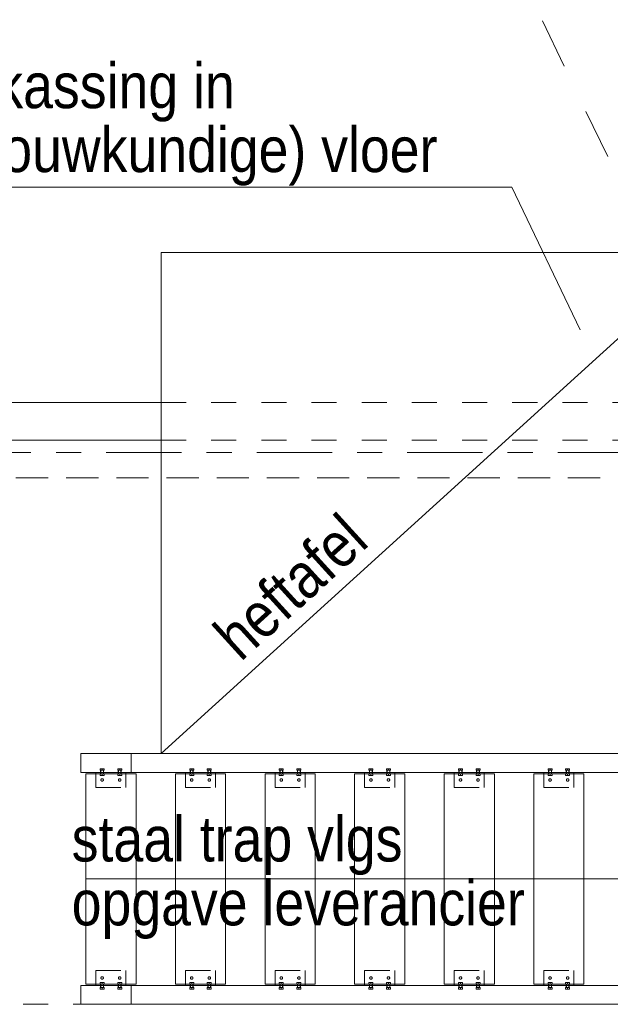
# Model space of a CAD drawing. Header units: millimetres. Extents: x -931 to -90, y -1411 to -817.
# Tile 46 of 63: x -558 to -534, y -939 to -900. Entities that reach past the tile are written whole.
import ezdxf

# ---------------------------------------------------------------- set-up
doc = ezdxf.new("R2010")
doc.units = ezdxf.units.MM
for name, pattern in [('XKITLINE00', [0]), ('XKITLINE01', [4, 1, -1, 1, -1]), ('XKITLINE02', [4, 2, -2]), ('XKITLINE03', [6, 3, -1, 1, -1])]:
    doc.linetypes.add(name, pattern=pattern)
for name, color, linetype, lineweight in [('Bout', 3, 'Continuous', 0), ('Grafisch object', 3, 'Continuous', 0), ('Onderdeel', 2, 'Continuous', 0), ('Onderdeel label', 2, 'Continuous', 0), ('Stramien', 4, 'Continuous', 0), ('Tekst', 7, 'Continuous', 0)]:
    doc.layers.add(name, color=color, linetype=linetype, lineweight=lineweight)
doc.styles.add('ARIAL', font='arial.ttf')

msp = doc.modelspace()

# ---------------------------------------------------------------- linework, layer by layer
at = {"layer": 'Bout', "linetype": 'XKITLINE02', "lineweight": 0}
for p, q in [((-554.746, -929.927), (-554.586, -929.927)), ((-554.746, -929.927), (-554.746, -929.991)), ((-554.746, -929.991), (-554.586, -929.991)), ((-554.746, -930.136), (-554.586, -930.136)), ((-554.746, -930.136), (-554.746, -930.2)), ((-554.746, -930.2), (-554.586, -930.2)), ((-554.726, -930.076), (-554.726, -929.991)), ((-554.726, -930.136), (-554.726, -930.076)), ((-554.606, -930.076), (-554.726, -930.076)), ((-554.723, -930.076), (-554.715, -930.076)), ((-554.716, -930.136), (-554.716, -929.991)), ((-554.666, -929.991), (-554.666, -929.927)), ((-554.666, -930.2), (-554.666, -930.136)), ((-554.616, -930.136), (-554.616, -929.991)), ((-554.606, -930.076), (-554.606, -929.991)), ((-554.606, -930.136), (-554.606, -930.076)), ((-554.586, -929.991), (-554.586, -929.927)), ((-554.586, -930.2), (-554.586, -930.136)), ((-554.046, -929.927), (-553.886, -929.927)), ((-554.046, -929.927), (-554.046, -929.991)), ((-554.046, -929.991), (-553.886, -929.991)), ((-554.046, -930.136), (-553.886, -930.136)), ((-554.046, -930.136), (-554.046, -930.2)), ((-554.046, -930.2), (-553.886, -930.2)), ((-554.026, -930.136), (-554.026, -929.991)), ((-553.906, -930.076), (-554.026, -930.076)), ((-554.023, -930.076), (-554.015, -930.076)), ((-554.016, -930.136), (-554.016, -929.991)), ((-553.966, -929.991), (-553.966, -929.927)), ((-553.966, -930.2), (-553.966, -930.136)), ((-553.916, -930.136), (-553.916, -929.991)), ((-553.906, -930.136), (-553.906, -929.991)), ((-553.886, -929.991), (-553.886, -929.927)), ((-553.886, -930.2), (-553.886, -930.136)), ((-551.175, -929.927), (-551.015, -929.927)), ((-551.175, -929.927), (-551.175, -929.991)), ((-551.175, -929.991), (-551.015, -929.991)), ((-551.175, -930.136), (-551.015, -930.136)), ((-551.175, -930.136), (-551.175, -930.2)), ((-551.175, -930.2), (-551.015, -930.2)), ((-551.155, -930.136), (-551.155, -929.991)), ((-551.035, -930.076), (-551.155, -930.076)), ((-551.152, -930.076), (-551.144, -930.076)), ((-551.145, -930.136), (-551.145, -929.991)), ((-551.095, -929.991), (-551.095, -929.927)), ((-551.095, -930.2), (-551.095, -930.136)), ((-551.045, -930.136), (-551.045, -929.991)), ((-551.035, -930.136), (-551.035, -929.991)), ((-551.015, -929.991), (-551.015, -929.927)), ((-551.015, -930.2), (-551.015, -930.136)), ((-550.475, -929.927), (-550.315, -929.927)), ((-550.475, -929.927), (-550.475, -929.991)), ((-550.475, -929.991), (-550.315, -929.991)), ((-550.475, -930.136), (-550.315, -930.136)), ((-550.475, -930.136), (-550.475, -930.2)), ((-550.475, -930.2), (-550.315, -930.2)), ((-550.455, -930.136), (-550.455, -929.991)), ((-550.455, -930.076), (-550.335, -930.076)), ((-550.452, -930.076), (-550.444, -930.076)), ((-550.445, -930.136), (-550.445, -929.991)), ((-550.395, -929.991), (-550.395, -929.927)), ((-550.395, -930.2), (-550.395, -930.136)), ((-550.345, -930.136), (-550.345, -929.991)), ((-550.335, -930.136), (-550.335, -929.991)), ((-550.315, -929.991), (-550.315, -929.927)), ((-550.315, -930.2), (-550.315, -930.136)), ((-547.604, -929.927), (-547.444, -929.927)), ((-547.604, -929.927), (-547.604, -929.991)), ((-547.604, -929.991), (-547.444, -929.991)), ((-547.604, -930.136), (-547.444, -930.136)), ((-547.604, -930.136), (-547.604, -930.2)), ((-547.604, -930.2), (-547.444, -930.2)), ((-547.584, -930.136), (-547.584, -929.991)), ((-547.464, -930.076), (-547.584, -930.076)), ((-547.581, -930.076), (-547.573, -930.076)), ((-547.574, -930.136), (-547.574, -929.991)), ((-547.524, -929.991), (-547.524, -929.927)), ((-547.524, -930.2), (-547.524, -930.136)), ((-547.474, -930.136), (-547.474, -929.991)), ((-547.464, -930.136), (-547.464, -929.991)), ((-547.444, -929.991), (-547.444, -929.927)), ((-547.444, -930.2), (-547.444, -930.136)), ((-546.904, -929.927), (-546.744, -929.927)), ((-546.904, -929.927), (-546.904, -929.991)), ((-546.904, -929.991), (-546.744, -929.991)), ((-546.904, -930.136), (-546.744, -930.136)), ((-546.904, -930.136), (-546.904, -930.2)), ((-546.904, -930.2), (-546.744, -930.2)), ((-546.884, -930.136), (-546.884, -929.991)), ((-546.884, -930.076), (-546.764, -930.076)), ((-546.881, -930.076), (-546.873, -930.076)), ((-546.874, -930.136), (-546.874, -929.991)), ((-546.824, -929.991), (-546.824, -929.927)), ((-546.824, -930.2), (-546.824, -930.136)), ((-546.774, -930.136), (-546.774, -929.991)), ((-546.764, -930.136), (-546.764, -929.991)), ((-546.744, -929.991), (-546.744, -929.927)), ((-546.744, -930.2), (-546.744, -930.136)), ((-544.033, -929.927), (-543.873, -929.927)), ((-544.033, -929.927), (-544.033, -929.991)), ((-544.033, -929.991), (-543.873, -929.991)), ((-544.033, -930.136), (-543.873, -930.136)), ((-544.033, -930.136), (-544.033, -930.2)), ((-544.033, -930.2), (-543.873, -930.2)), ((-544.013, -930.076), (-544.013, -929.991)), ((-544.013, -930.136), (-544.013, -930.076)), ((-543.893, -930.076), (-544.013, -930.076)), ((-544.01, -930.076), (-544.002, -930.076)), ((-544.003, -930.136), (-544.003, -929.991)), ((-543.953, -929.991), (-543.953, -929.927)), ((-543.953, -930.2), (-543.953, -930.136)), ((-543.903, -930.136), (-543.903, -929.991)), ((-543.893, -930.076), (-543.893, -929.991)), ((-543.893, -930.136), (-543.893, -930.076)), ((-543.873, -929.991), (-543.873, -929.927)), ((-543.873, -930.2), (-543.873, -930.136)), ((-543.333, -929.927), (-543.173, -929.927)), ((-543.333, -929.927), (-543.333, -929.991)), ((-543.333, -929.991), (-543.173, -929.991)), ((-543.333, -930.136), (-543.173, -930.136)), ((-543.333, -930.136), (-543.333, -930.2)), ((-543.333, -930.2), (-543.173, -930.2)), ((-543.313, -930.076), (-543.313, -929.991)), ((-543.313, -930.136), (-543.313, -930.076)), ((-543.313, -930.076), (-543.193, -930.076)), ((-543.31, -930.076), (-543.302, -930.076)), ((-543.303, -930.136), (-543.303, -929.991)), ((-543.253, -929.991), (-543.253, -929.927)), ((-543.253, -930.2), (-543.253, -930.136)), ((-543.203, -930.136), (-543.203, -929.991)), ((-543.193, -930.076), (-543.193, -929.991)), ((-543.193, -930.136), (-543.193, -930.076)), ((-543.173, -929.991), (-543.173, -929.927)), ((-543.173, -930.2), (-543.173, -930.136)), ((-540.462, -929.927), (-540.302, -929.927)), ((-540.462, -929.927), (-540.462, -929.991)), ((-540.462, -929.991), (-540.302, -929.991)), ((-540.462, -930.136), (-540.302, -930.136)), ((-540.462, -930.136), (-540.462, -930.2)), ((-540.462, -930.2), (-540.302, -930.2)), ((-540.442, -930.076), (-540.442, -929.991)), ((-540.442, -930.136), (-540.442, -930.076)), ((-540.322, -930.076), (-540.442, -930.076)), ((-540.439, -930.076), (-540.431, -930.076)), ((-540.432, -930.136), (-540.432, -929.991)), ((-540.382, -929.991), (-540.382, -929.927)), ((-540.382, -930.2), (-540.382, -930.136)), ((-540.332, -930.136), (-540.332, -929.991)), ((-540.322, -930.076), (-540.322, -929.991)), ((-540.322, -930.136), (-540.322, -930.076)), ((-540.302, -929.991), (-540.302, -929.927)), ((-540.302, -930.2), (-540.302, -930.136)), ((-539.762, -929.927), (-539.602, -929.927)), ((-539.762, -929.927), (-539.762, -929.991)), ((-539.762, -929.991), (-539.602, -929.991)), ((-539.762, -930.136), (-539.602, -930.136)), ((-539.762, -930.136), (-539.762, -930.2)), ((-539.762, -930.2), (-539.602, -930.2)), ((-539.742, -930.076), (-539.742, -929.991)), ((-539.742, -930.136), (-539.742, -930.076)), ((-539.742, -930.076), (-539.622, -930.076)), ((-539.739, -930.076), (-539.731, -930.076)), ((-539.732, -930.136), (-539.732, -929.991)), ((-539.682, -929.991), (-539.682, -929.927)), ((-539.682, -930.2), (-539.682, -930.136)), ((-539.632, -930.136), (-539.632, -929.991)), ((-539.622, -930.076), (-539.622, -929.991)), ((-539.622, -930.136), (-539.622, -930.076)), ((-539.602, -929.991), (-539.602, -929.927)), ((-539.602, -930.2), (-539.602, -930.136)), ((-536.891, -929.927), (-536.731, -929.927)), ((-536.891, -929.927), (-536.891, -929.991)), ((-536.891, -929.991), (-536.731, -929.991)), ((-536.891, -930.136), (-536.731, -930.136)), ((-536.891, -930.136), (-536.891, -930.2)), ((-536.891, -930.2), (-536.731, -930.2)), ((-536.871, -930.076), (-536.871, -929.991)), ((-536.871, -930.136), (-536.871, -930.076)), ((-536.751, -930.076), (-536.871, -930.076)), ((-536.868, -930.076), (-536.86, -930.076)), ((-536.861, -930.136), (-536.861, -929.991)), ((-536.811, -929.991), (-536.811, -929.927)), ((-536.811, -930.2), (-536.811, -930.136)), ((-536.761, -930.136), (-536.761, -929.991)), ((-536.751, -930.076), (-536.751, -929.991)), ((-536.751, -930.136), (-536.751, -930.076)), ((-536.731, -929.991), (-536.731, -929.927)), ((-536.731, -930.2), (-536.731, -930.136)), ((-536.191, -929.927), (-536.031, -929.927)), ((-536.191, -929.927), (-536.191, -929.991)), ((-536.191, -929.991), (-536.031, -929.991)), ((-536.191, -930.136), (-536.031, -930.136)), ((-536.191, -930.136), (-536.191, -930.2)), ((-536.191, -930.2), (-536.031, -930.2)), ((-536.171, -930.076), (-536.171, -929.991)), ((-536.171, -930.136), (-536.171, -930.076)), ((-536.171, -930.076), (-536.051, -930.076)), ((-536.168, -930.076), (-536.16, -930.076)), ((-536.161, -930.136), (-536.161, -929.991)), ((-536.111, -929.991), (-536.111, -929.927)), ((-536.111, -930.2), (-536.111, -930.136)), ((-536.061, -930.136), (-536.061, -929.991)), ((-536.051, -930.076), (-536.051, -929.991)), ((-536.051, -930.136), (-536.051, -930.076)), ((-536.031, -929.991), (-536.031, -929.927)), ((-536.031, -930.2), (-536.031, -930.136)), ((-554.586, -938.452), (-554.746, -938.452)), ((-554.746, -938.452), (-554.746, -938.516)), ((-554.666, -938.516), (-554.666, -938.452)), ((-554.586, -938.516), (-554.586, -938.452)), ((-553.886, -938.452), (-554.046, -938.452)), ((-554.046, -938.452), (-554.046, -938.516)), ((-553.966, -938.516), (-553.966, -938.452)), ((-553.886, -938.516), (-553.886, -938.452)), ((-551.015, -938.452), (-551.175, -938.452)), ((-551.175, -938.452), (-551.175, -938.516)), ((-551.095, -938.516), (-551.095, -938.452)), ((-551.015, -938.516), (-551.015, -938.452)), ((-550.315, -938.452), (-550.475, -938.452)), ((-550.475, -938.452), (-550.475, -938.516)), ((-550.395, -938.516), (-550.395, -938.452)), ((-550.315, -938.516), (-550.315, -938.452)), ((-547.444, -938.452), (-547.604, -938.452)), ((-547.604, -938.452), (-547.604, -938.516)), ((-547.524, -938.516), (-547.524, -938.452)), ((-547.444, -938.516), (-547.444, -938.452)), ((-546.744, -938.452), (-546.904, -938.452)), ((-546.904, -938.452), (-546.904, -938.516)), ((-546.824, -938.516), (-546.824, -938.452)), ((-546.744, -938.516), (-546.744, -938.452)), ((-543.873, -938.452), (-544.033, -938.452)), ((-544.033, -938.452), (-544.033, -938.516)), ((-543.953, -938.516), (-543.953, -938.452)), ((-543.873, -938.516), (-543.873, -938.452)), ((-543.173, -938.452), (-543.333, -938.452)), ((-543.333, -938.452), (-543.333, -938.516)), ((-543.253, -938.516), (-543.253, -938.452)), ((-543.173, -938.516), (-543.173, -938.452)), ((-540.302, -938.452), (-540.462, -938.452)), ((-540.462, -938.452), (-540.462, -938.516)), ((-540.382, -938.516), (-540.382, -938.452)), ((-540.302, -938.516), (-540.302, -938.452)), ((-539.602, -938.452), (-539.762, -938.452)), ((-539.762, -938.452), (-539.762, -938.516)), ((-539.682, -938.516), (-539.682, -938.452)), ((-539.602, -938.516), (-539.602, -938.452)), ((-536.731, -938.452), (-536.891, -938.452)), ((-536.891, -938.452), (-536.891, -938.516)), ((-536.811, -938.516), (-536.811, -938.452)), ((-536.731, -938.516), (-536.731, -938.452)), ((-536.031, -938.452), (-536.191, -938.452)), ((-536.191, -938.452), (-536.191, -938.516)), ((-536.111, -938.516), (-536.111, -938.452)), ((-536.031, -938.516), (-536.031, -938.452)), ((-554.746, -938.516), (-554.586, -938.516)), ((-554.586, -938.661), (-554.746, -938.661)), ((-554.746, -938.661), (-554.746, -938.725)), ((-554.746, -938.725), (-554.586, -938.725)), ((-554.726, -938.576), (-554.726, -938.516)), ((-554.726, -938.661), (-554.726, -938.576)), ((-554.606, -938.576), (-554.726, -938.576)), ((-554.726, -938.576), (-554.723, -938.576)), ((-554.723, -938.576), (-554.726, -938.576)), ((-554.716, -938.661), (-554.716, -938.516)), ((-554.666, -938.725), (-554.666, -938.661)), ((-554.618, -938.576), (-554.609, -938.576)), ((-554.616, -938.661), (-554.616, -938.516)), ((-554.606, -938.576), (-554.606, -938.516)), ((-554.606, -938.661), (-554.606, -938.576)), ((-554.586, -938.725), (-554.586, -938.661)), ((-554.046, -938.516), (-553.886, -938.516)), ((-553.886, -938.661), (-554.046, -938.661)), ((-554.046, -938.661), (-554.046, -938.725)), ((-554.046, -938.725), (-553.886, -938.725)), ((-554.026, -938.576), (-554.026, -938.516)), ((-554.026, -938.661), (-554.026, -938.576)), ((-553.906, -938.576), (-554.026, -938.576)), ((-554.016, -938.661), (-554.016, -938.516)), ((-553.966, -938.725), (-553.966, -938.661)), ((-553.918, -938.576), (-553.909, -938.576)), ((-553.916, -938.661), (-553.916, -938.516)), ((-553.906, -938.576), (-553.906, -938.516)), ((-553.906, -938.661), (-553.906, -938.576)), ((-553.886, -938.725), (-553.886, -938.661)), ((-551.175, -938.516), (-551.015, -938.516)), ((-551.015, -938.661), (-551.175, -938.661)), ((-551.175, -938.661), (-551.175, -938.725)), ((-551.175, -938.725), (-551.015, -938.725)), ((-551.155, -938.576), (-551.155, -938.516)), ((-551.155, -938.661), (-551.155, -938.576)), ((-551.035, -938.576), (-551.155, -938.576)), ((-551.155, -938.576), (-551.152, -938.576)), ((-551.152, -938.576), (-551.155, -938.576)), ((-551.145, -938.661), (-551.145, -938.516)), ((-551.095, -938.725), (-551.095, -938.661)), ((-551.047, -938.576), (-551.038, -938.576)), ((-551.045, -938.661), (-551.045, -938.516)), ((-551.035, -938.576), (-551.035, -938.516)), ((-551.035, -938.661), (-551.035, -938.576)), ((-551.015, -938.725), (-551.015, -938.661)), ((-550.475, -938.516), (-550.315, -938.516)), ((-550.315, -938.661), (-550.475, -938.661)), ((-550.475, -938.661), (-550.475, -938.725)), ((-550.475, -938.725), (-550.315, -938.725)), ((-550.455, -938.576), (-550.455, -938.516)), ((-550.455, -938.661), (-550.455, -938.576)), ((-550.455, -938.576), (-550.335, -938.576)), ((-550.445, -938.661), (-550.445, -938.516)), ((-550.395, -938.725), (-550.395, -938.661)), ((-550.347, -938.576), (-550.338, -938.576)), ((-550.345, -938.661), (-550.345, -938.516)), ((-550.335, -938.576), (-550.335, -938.516)), ((-550.335, -938.661), (-550.335, -938.576)), ((-550.315, -938.725), (-550.315, -938.661)), ((-547.604, -938.516), (-547.444, -938.516)), ((-547.444, -938.661), (-547.604, -938.661)), ((-547.604, -938.661), (-547.604, -938.725)), ((-547.604, -938.725), (-547.444, -938.725)), ((-547.584, -938.576), (-547.584, -938.516)), ((-547.584, -938.661), (-547.584, -938.576)), ((-547.464, -938.576), (-547.584, -938.576)), ((-547.574, -938.661), (-547.574, -938.516)), ((-547.524, -938.725), (-547.524, -938.661)), ((-547.476, -938.576), (-547.467, -938.576)), ((-547.474, -938.661), (-547.474, -938.516)), ((-547.464, -938.576), (-547.464, -938.516)), ((-547.464, -938.661), (-547.464, -938.576)), ((-547.444, -938.725), (-547.444, -938.661)), ((-546.904, -938.516), (-546.744, -938.516)), ((-546.744, -938.661), (-546.904, -938.661)), ((-546.904, -938.661), (-546.904, -938.725)), ((-546.904, -938.725), (-546.744, -938.725)), ((-546.884, -938.576), (-546.884, -938.516)), ((-546.884, -938.661), (-546.884, -938.576)), ((-546.884, -938.576), (-546.764, -938.576)), ((-546.874, -938.661), (-546.874, -938.516)), ((-546.824, -938.725), (-546.824, -938.661)), ((-546.776, -938.576), (-546.767, -938.576)), ((-546.774, -938.661), (-546.774, -938.516)), ((-546.764, -938.576), (-546.764, -938.516)), ((-546.764, -938.661), (-546.764, -938.576)), ((-546.744, -938.725), (-546.744, -938.661)), ((-544.033, -938.516), (-543.873, -938.516)), ((-543.873, -938.661), (-544.033, -938.661)), ((-544.033, -938.661), (-544.033, -938.725)), ((-544.033, -938.725), (-543.873, -938.725)), ((-544.013, -938.661), (-544.013, -938.516)), ((-543.893, -938.576), (-544.013, -938.576)), ((-544.003, -938.661), (-544.003, -938.516)), ((-543.953, -938.725), (-543.953, -938.661)), ((-543.905, -938.576), (-543.896, -938.576)), ((-543.903, -938.661), (-543.903, -938.516)), ((-543.893, -938.661), (-543.893, -938.516)), ((-543.873, -938.725), (-543.873, -938.661)), ((-543.333, -938.516), (-543.173, -938.516)), ((-543.173, -938.661), (-543.333, -938.661)), ((-543.333, -938.661), (-543.333, -938.725)), ((-543.333, -938.725), (-543.173, -938.725)), ((-543.313, -938.661), (-543.313, -938.516)), ((-543.313, -938.576), (-543.193, -938.576)), ((-543.303, -938.661), (-543.303, -938.516)), ((-543.253, -938.725), (-543.253, -938.661)), ((-543.205, -938.576), (-543.196, -938.576)), ((-543.203, -938.661), (-543.203, -938.516)), ((-543.193, -938.661), (-543.193, -938.516)), ((-543.173, -938.725), (-543.173, -938.661)), ((-540.462, -938.516), (-540.302, -938.516)), ((-540.302, -938.661), (-540.462, -938.661)), ((-540.462, -938.661), (-540.462, -938.725)), ((-540.462, -938.725), (-540.302, -938.725)), ((-540.442, -938.661), (-540.442, -938.516)), ((-540.322, -938.576), (-540.442, -938.576)), ((-540.432, -938.661), (-540.432, -938.516)), ((-540.382, -938.725), (-540.382, -938.661)), ((-540.334, -938.576), (-540.325, -938.576)), ((-540.332, -938.661), (-540.332, -938.516)), ((-540.322, -938.661), (-540.322, -938.516)), ((-540.302, -938.725), (-540.302, -938.661)), ((-539.762, -938.516), (-539.602, -938.516)), ((-539.602, -938.661), (-539.762, -938.661)), ((-539.762, -938.661), (-539.762, -938.725)), ((-539.762, -938.725), (-539.602, -938.725)), ((-539.742, -938.661), (-539.742, -938.516)), ((-539.742, -938.576), (-539.622, -938.576)), ((-539.732, -938.661), (-539.732, -938.516)), ((-539.682, -938.725), (-539.682, -938.661)), ((-539.634, -938.576), (-539.625, -938.576)), ((-539.632, -938.661), (-539.632, -938.516)), ((-539.622, -938.661), (-539.622, -938.516)), ((-539.602, -938.725), (-539.602, -938.661)), ((-536.891, -938.516), (-536.731, -938.516)), ((-536.731, -938.661), (-536.891, -938.661)), ((-536.891, -938.661), (-536.891, -938.725)), ((-536.891, -938.725), (-536.731, -938.725)), ((-536.871, -938.661), (-536.871, -938.516)), ((-536.751, -938.576), (-536.871, -938.576)), ((-536.861, -938.661), (-536.861, -938.516)), ((-536.811, -938.725), (-536.811, -938.661)), ((-536.763, -938.576), (-536.754, -938.576)), ((-536.761, -938.661), (-536.761, -938.516)), ((-536.751, -938.661), (-536.751, -938.516)), ((-536.731, -938.725), (-536.731, -938.661)), ((-536.191, -938.516), (-536.031, -938.516)), ((-536.031, -938.661), (-536.191, -938.661)), ((-536.191, -938.661), (-536.191, -938.725)), ((-536.191, -938.725), (-536.031, -938.725)), ((-536.171, -938.661), (-536.171, -938.516)), ((-536.171, -938.576), (-536.051, -938.576)), ((-536.161, -938.661), (-536.161, -938.516)), ((-536.111, -938.725), (-536.111, -938.661)), ((-536.063, -938.576), (-536.054, -938.576)), ((-536.061, -938.661), (-536.061, -938.516)), ((-536.051, -938.661), (-536.051, -938.516)), ((-536.031, -938.725), (-536.031, -938.661))]:
    msp.add_line(p, q, dxfattribs=at)
for centre, start, end in [((-554.666, -930.376), 18, 198), ((-554.666, -930.376), 360, 180), ((-554.666, -930.376), 180, 360), ((-554.666, -930.376), 198, 18), ((-553.966, -930.376), 18, 198), ((-553.966, -930.376), 360, 180), ((-553.966, -930.376), 180, 360), ((-553.966, -930.376), 198, 18), ((-551.095, -930.376), 18, 198), ((-551.095, -930.376), 0, 180), ((-551.095, -930.376), 180, 0), ((-551.095, -930.376), 198, 18), ((-550.395, -930.376), 18, 198), ((-550.395, -930.376), 0, 180), ((-550.395, -930.376), 180, 0), ((-550.395, -930.376), 198, 18), ((-547.524, -930.376), 18, 198), ((-547.524, -930.376), 360, 180), ((-547.524, -930.376), 180, 360), ((-547.524, -930.376), 198, 18), ((-546.824, -930.376), 18, 198), ((-546.824, -930.376), 360, 180), ((-546.824, -930.376), 180, 360), ((-546.824, -930.376), 198, 18), ((-543.953, -930.376), 18, 198), ((-543.953, -930.376), 360, 180), ((-543.953, -930.376), 180, 360), ((-543.953, -930.376), 198, 18), ((-543.253, -930.376), 18, 198), ((-543.253, -930.376), 360, 180), ((-543.253, -930.376), 180, 360), ((-543.253, -930.376), 198, 18), ((-540.382, -930.376), 18, 198), ((-540.382, -930.376), 360, 180), ((-540.382, -930.376), 180, 360), ((-540.382, -930.376), 198, 18), ((-539.682, -930.376), 18, 198), ((-539.682, -930.376), 360, 180), ((-539.682, -930.376), 180, 360), ((-539.682, -930.376), 198, 18), ((-536.811, -930.376), 18, 198), ((-536.811, -930.376), 360, 180), ((-536.811, -930.376), 180, 360), ((-536.811, -930.376), 198, 18), ((-536.111, -930.376), 18, 198), ((-536.111, -930.376), 0, 180), ((-536.111, -930.376), 180, 0), ((-536.111, -930.376), 198, 18), ((-554.666, -938.276), 18, 198), ((-554.666, -938.276), 0, 180), ((-554.666, -938.276), 180, 0), ((-554.666, -938.276), 198, 18), ((-553.966, -938.276), 18, 198), ((-553.966, -938.276), 360, 180), ((-553.966, -938.276), 180, 360), ((-553.966, -938.276), 198, 18), ((-551.095, -938.276), 18, 198), ((-551.095, -938.276), 360, 180), ((-551.095, -938.276), 180, 360), ((-551.095, -938.276), 198, 18), ((-550.395, -938.276), 18, 198), ((-550.395, -938.276), 0, 180), ((-550.395, -938.276), 180, 0), ((-550.395, -938.276), 198, 18), ((-547.524, -938.276), 18, 198), ((-547.524, -938.276), 0, 180), ((-547.524, -938.276), 180, 0), ((-547.524, -938.276), 198, 18), ((-546.824, -938.276), 18, 198), ((-546.824, -938.276), 0, 180), ((-546.824, -938.276), 180, 0), ((-546.824, -938.276), 198, 18), ((-543.953, -938.276), 18, 198), ((-543.953, -938.276), 0, 180), ((-543.953, -938.276), 180, 0), ((-543.953, -938.276), 198, 18), ((-543.253, -938.276), 18, 198), ((-543.253, -938.276), 360, 180), ((-543.253, -938.276), 180, 360), ((-543.253, -938.276), 198, 18), ((-540.382, -938.276), 18, 198), ((-540.382, -938.276), 0, 180), ((-540.382, -938.276), 180, 0), ((-540.382, -938.276), 198, 18), ((-539.682, -938.276), 18, 198), ((-539.682, -938.276), 0, 180), ((-539.682, -938.276), 180, 0), ((-539.682, -938.276), 198, 18), ((-536.811, -938.276), 18, 198), ((-536.811, -938.276), 0, 180), ((-536.811, -938.276), 180, 0), ((-536.811, -938.276), 198, 18), ((-536.111, -938.276), 18, 198), ((-536.111, -938.276), 0, 180), ((-536.111, -938.276), 180, 0), ((-536.111, -938.276), 198, 18)]:
    msp.add_arc(centre, 0.05, start, end, dxfattribs=at)
at = {"layer": 'Grafisch object', "linetype": 'XKITLINE00', "lineweight": 0}
for p, q in [((-552.314, -929.316), (-530.319, -909.326)), ((-555.316, -934.326), (-530.916, -934.326))]:
    msp.add_line(p, q, dxfattribs=at)
at = {"layer": 'Onderdeel', "linetype": 'XKITLINE00', "lineweight": 0}
for p, q in [((-552.319, -929.326), (-552.319, -909.326)), ((-552.319, -909.326), (-530.319, -909.326)), ((-560.316, -915.317), (-552.319, -915.317)), ((-560.319, -916.822), (-552.319, -916.821)), ((-555.516, -930.076), (-555.516, -929.326)), ((-555.516, -929.326), (-540.587, -929.326)), ((-555.516, -930.076), (-555.516, -929.326)), ((-533.89, -929.326), (-552.319, -929.326)), ((-533.78, -930.076), (-555.516, -930.076)), ((-555.316, -938.526), (-555.316, -930.126)), ((-553.316, -930.126), (-555.316, -930.126)), ((-554.916, -930.126), (-554.916, -930.076)), ((-553.716, -930.126), (-553.716, -930.076)), ((-553.316, -938.526), (-553.316, -930.126)), ((-551.745, -938.526), (-551.745, -930.126)), ((-549.745, -930.126), (-551.745, -930.126)), ((-551.345, -930.126), (-551.345, -930.076)), ((-550.145, -930.126), (-550.145, -930.076)), ((-549.745, -938.526), (-549.745, -930.126)), ((-548.174, -938.526), (-548.174, -930.126)), ((-546.174, -930.126), (-548.174, -930.126)), ((-547.774, -930.126), (-547.774, -930.076)), ((-546.574, -930.126), (-546.574, -930.076)), ((-546.174, -938.526), (-546.174, -930.126)), ((-544.603, -938.526), (-544.603, -930.126)), ((-542.603, -930.126), (-544.603, -930.126)), ((-544.203, -930.126), (-544.203, -930.076)), ((-543.003, -930.126), (-543.003, -930.076)), ((-542.603, -938.526), (-542.603, -930.126)), ((-541.032, -938.526), (-541.032, -930.126)), ((-539.032, -930.126), (-541.032, -930.126)), ((-540.632, -930.126), (-540.632, -930.076)), ((-539.432, -930.126), (-539.432, -930.076)), ((-539.032, -938.526), (-539.032, -930.126)), ((-537.461, -938.526), (-537.461, -930.126)), ((-535.461, -930.126), (-537.461, -930.126)), ((-537.061, -930.126), (-537.061, -930.076)), ((-535.861, -930.126), (-535.861, -930.076)), ((-535.461, -938.526), (-535.461, -930.126)), ((-555.516, -939.326), (-555.516, -938.576)), ((-555.516, -938.576), (-533.78, -938.576)), ((-555.516, -939.326), (-555.516, -938.576)), ((-553.316, -938.526), (-555.316, -938.526)), ((-554.916, -938.576), (-554.916, -938.526)), ((-553.716, -938.576), (-553.716, -938.526)), ((-549.745, -938.526), (-551.745, -938.526)), ((-551.345, -938.576), (-551.345, -938.526)), ((-550.145, -938.576), (-550.145, -938.526)), ((-546.174, -938.526), (-548.174, -938.526)), ((-547.774, -938.576), (-547.774, -938.526)), ((-546.574, -938.576), (-546.574, -938.526)), ((-542.603, -938.526), (-544.603, -938.526)), ((-544.203, -938.576), (-544.203, -938.526)), ((-543.003, -938.576), (-543.003, -938.526)), ((-539.032, -938.526), (-541.032, -938.526)), ((-540.632, -938.576), (-540.632, -938.526)), ((-539.432, -938.576), (-539.432, -938.526)), ((-535.461, -938.526), (-537.461, -938.526)), ((-537.061, -938.576), (-537.061, -938.526)), ((-535.861, -938.576), (-535.861, -938.526)), ((-533.78, -939.326), (-555.516, -939.326))]:
    msp.add_line(p, q, dxfattribs=at)
at = {"layer": 'Onderdeel', "linetype": 'XKITLINE01', "lineweight": 0}
for p, q in [((-552.319, -915.317), (-484.818, -915.316)), ((-552.319, -916.821), (-484.168, -916.817)), ((-600.1, -918.317), (-468.814, -918.316)), ((-468.814, -918.316), (-600.1, -918.317)), ((-553.516, -929.326), (-555.516, -929.326)), ((-553.516, -930.076), (-553.516, -929.326)), ((-553.516, -930.076), (-553.516, -929.326)), ((-540.587, -929.326), (-533.89, -929.326)), ((-553.516, -930.076), (-555.516, -930.076)), ((-554.916, -930.076), (-553.716, -930.076)), ((-554.916, -930.676), (-554.916, -930.126)), ((-553.716, -930.676), (-553.716, -930.126)), ((-551.345, -930.076), (-550.145, -930.076)), ((-551.345, -930.676), (-551.345, -930.126)), ((-550.145, -930.676), (-550.145, -930.126)), ((-547.774, -930.076), (-546.574, -930.076)), ((-547.774, -930.676), (-547.774, -930.126)), ((-546.574, -930.676), (-546.574, -930.126)), ((-544.203, -930.076), (-543.003, -930.076)), ((-544.203, -930.676), (-544.203, -930.126)), ((-543.003, -930.676), (-543.003, -930.126)), ((-540.632, -930.076), (-539.432, -930.076)), ((-540.632, -930.676), (-540.632, -930.126)), ((-539.432, -930.676), (-539.432, -930.126)), ((-537.061, -930.076), (-535.861, -930.076)), ((-537.061, -930.676), (-537.061, -930.126)), ((-535.861, -930.676), (-535.861, -930.126)), ((-554.916, -930.676), (-553.716, -930.676)), ((-551.345, -930.676), (-550.145, -930.676)), ((-547.774, -930.676), (-546.574, -930.676)), ((-544.203, -930.676), (-543.003, -930.676)), ((-540.632, -930.676), (-539.432, -930.676)), ((-537.061, -930.676), (-535.861, -930.676)), ((-554.916, -937.976), (-553.716, -937.976)), ((-554.916, -938.526), (-554.916, -937.976)), ((-553.716, -938.526), (-553.716, -937.976)), ((-551.345, -937.976), (-550.145, -937.976)), ((-551.345, -938.526), (-551.345, -937.976)), ((-550.145, -938.526), (-550.145, -937.976)), ((-547.774, -937.976), (-546.574, -937.976)), ((-547.774, -938.526), (-547.774, -937.976)), ((-546.574, -938.526), (-546.574, -937.976)), ((-544.203, -937.976), (-543.003, -937.976)), ((-544.203, -938.526), (-544.203, -937.976)), ((-543.003, -938.526), (-543.003, -937.976)), ((-540.632, -937.976), (-539.432, -937.976)), ((-540.632, -938.526), (-540.632, -937.976)), ((-539.432, -938.526), (-539.432, -937.976)), ((-537.061, -937.976), (-535.861, -937.976)), ((-537.061, -938.526), (-537.061, -937.976)), ((-535.861, -938.526), (-535.861, -937.976)), ((-555.516, -938.576), (-553.516, -938.576)), ((-554.916, -938.576), (-553.716, -938.576)), ((-553.516, -939.326), (-553.516, -938.576)), ((-553.516, -938.576), (-553.516, -939.326)), ((-551.345, -938.576), (-550.145, -938.576)), ((-547.774, -938.576), (-546.574, -938.576)), ((-544.203, -938.576), (-543.003, -938.576)), ((-540.632, -938.576), (-539.432, -938.576)), ((-537.061, -938.576), (-535.861, -938.576)), ((-468.815, -939.316), (-600.1, -939.316)), ((-553.516, -939.326), (-555.516, -939.326))]:
    msp.add_line(p, q, dxfattribs=at)
at = {"layer": 'Onderdeel label', "linetype": 'XKITLINE02', "lineweight": 0}
msp.add_line((-529.322, -916.321), (-537.135, -900.043), dxfattribs=at)
at = {"layer": 'Stramien', "linetype": 'XKITLINE03', "lineweight": 0}
msp.add_line((-914.503, -917.314), (-445.815, -917.314), dxfattribs=at)
at = {"layer": 'Tekst', "linetype": 'XKITLINE00', "lineweight": 0}
for p in [(-561.147, -906.723), (-535.613, -912.423)]:
    msp.add_line(p, (-538.331, -906.723), dxfattribs=at)

# ---------------------------------------------------------------- texts
at = {"layer": 'Tekst', "style": 'ARIAL', "width": 0.85}
for s, p in [('inkassing in', (-560.547, -903.573)), ('(bouwkundige) vloer', (-560.547, -906.123)), ('staal trap vlgs', (-555.88, -933.628)), ('opgave leverancier', (-555.88, -936.178))]:
    msp.add_text(s, height=1.8, dxfattribs=at).set_placement(p)
msp.add_text('heftafel', height=1.8, rotation=42.2671, dxfattribs=at).set_placement((-549.149, -925.689))

doc.saveas('drawing.dxf')
